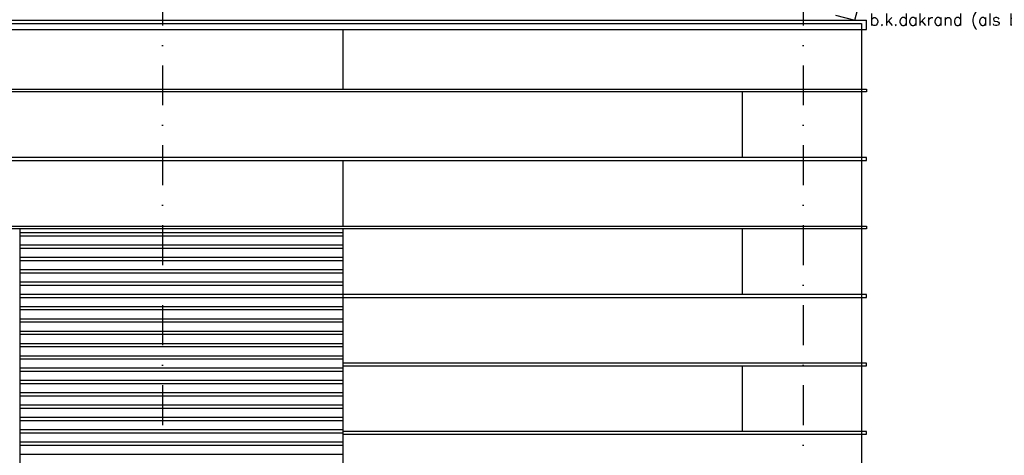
# Model space of a CAD drawing. Extents: x 0 to 297174, y -27731 to 163980.
# Tile 64 of 152: x 164282 to 170445, y 100374 to 103099. Entities that reach past the tile are written whole.
import ezdxf

# ---------------------------------------------------------------- set-up
doc = ezdxf.new("R2010")
doc.units = 0
doc.header["$LTSCALE"] = 5
doc.header["$MEASUREMENT"] = 0
doc.linetypes.add('DASHDOT', pattern=[1, 0.5, -0.25, 0, -0.25])
doc.linetypes.add('DD1', pattern=[2.66667, 1.66667, -0.5, 0, -0.5])
doc.layers.get('0').update_dxf_attribs({"linetype": 'CONTINUOUS'})
for name, color, linetype in [('A--01A1_ACEER', 1, 'CONTINUOUS'), ('A--L21D3_BUITENWAND', 3, 'CONTINUOUS'), ('A--L31--', 2, 'CONTINUOUS'), ('A--M01A1_MAATVOERING', 1, 'CONTINUOUS'), ('A--M01B1_HOOGTE_MAATV', 1, 'CONTINUOUS'), ('A--T01B2_HOOGTE_MAATV', 2, 'CONTINUOUS'), ('A--T01B3_HOOGTE_MAATV', 3, 'CONTINUOUS'), ('STRAMIEN', 8, 'DD1')]:
    doc.layers.add(name, color=color, linetype=linetype)
doc.styles.add('HOOGTEXT', font='ROMANS.shx', dxfattribs={"height": 2.5})

# ---------------------------------------------------------------- blocks, each defined once
blk = doc.blocks.new('HOOGTEP')
at = {"layer": 'A--M01A1_MAATVOERING'}
for p, q in [((0, 0), (0.62, 2.33)), ((0.62, 2.33), (8.79, 2.33)), ((-2.41, 0.65), (0, 0))]:
    blk.add_line(p, q, dxfattribs=at)
at = {"layer": 'A--M01B1_HOOGTE_MAATV'}
blk.add_line((-1.38, 0), (0.91, 0), dxfattribs=at)
at = {"layer": 'A--T01B2_HOOGTE_MAATV', "style": 'HOOGTEXT', "flags": 4}
blk.add_attdef('TEKST', (1.84, -0.67), '', height=1.5, dxfattribs=at)
at = {"layer": 'A--T01B3_HOOGTE_MAATV', "style": 'HOOGTEXT', "flags": 4}
blk.add_attdef('HOOGTE', (1.67, 3.82), '', height=1.75, dxfattribs=at)

msp = doc.modelspace()

# ---------------------------------------------------------------- linework, layer by layer
at = {"layer": 'A--01A1_ACEER', "ltscale": 10}
for p, q in [((164282.3, 101767.1), (166307.3, 101767.1)), ((164282.3, 101747.1), (166307.3, 101747.1)), ((164282.3, 101690.1), (166307.3, 101690.1)), ((164282.3, 101670.1), (166307.3, 101670.1)), ((164282.3, 101613.1), (166307.3, 101613.1)), ((164282.3, 101593.1), (166307.3, 101593.1)), ((164282.3, 101536.1), (166307.3, 101536.1)), ((164282.3, 101516.1), (166307.3, 101516.1)), ((164282.3, 101459.1), (166307.3, 101459.1)), ((164282.3, 101439.1), (166307.3, 101439.1)), ((164282.3, 101382.1), (166307.3, 101382.1)), ((164282.3, 101362.1), (166307.3, 101362.1)), ((164282.3, 101305.1), (166307.3, 101305.1)), ((164282.3, 101285.1), (166307.3, 101285.1)), ((164282.3, 101228.1), (166307.3, 101228.1)), ((164282.3, 101208.1), (166307.3, 101208.1)), ((164282.3, 101151.1), (166307.3, 101151.1)), ((164282.3, 101131.1), (166307.3, 101131.1)), ((164282.3, 101074.1), (166307.3, 101074.1)), ((164282.3, 101054.1), (166307.3, 101054.1)), ((164282.3, 100997.1), (166307.3, 100997.1)), ((164282.3, 100977.1), (166307.3, 100977.1)), ((164282.3, 100920.1), (166307.3, 100920.1)), ((164282.3, 100900.1), (166307.3, 100900.1)), ((164282.3, 100843.1), (166307.3, 100843.1)), ((164282.3, 100823.1), (166307.3, 100823.1)), ((164282.3, 100766.1), (166307.3, 100766.1)), ((164282.3, 100746.1), (166307.3, 100746.1)), ((164282.3, 100689.1), (166307.3, 100689.1)), ((164282.3, 100669.1), (166307.3, 100669.1)), ((164282.3, 100612.1), (166307.3, 100612.1)), ((164282.3, 100592.1), (166307.3, 100592.1)), ((164282.3, 100535.1), (166307.3, 100535.1)), ((164282.3, 100515.1), (166307.3, 100515.1)), ((164282.3, 100458.1), (166307.3, 100458.1)), ((164282.3, 100438.1), (166307.3, 100438.1)), ((164282.3, 100381.1), (166307.3, 100381.1))]:
    msp.add_line(p, q, dxfattribs=at)
at = {"layer": 'A--01A1_ACEER', "color": 2, "ltscale": 10}
msp.add_lwpolyline([(164282.3, 99765.6), (166307.3, 99765.6), (166307.3, 101790.6), (164282.3, 101790.6)], close=True, dxfattribs=at)
at = {"layer": 'A--L21D3_BUITENWAND', "color": 3}
msp.add_lwpolyline([(164199.3, 99707.9), (164199.3, 103076), (169552.3, 103076), (169552.3, 99648.3)], dxfattribs=at)
at = {"layer": 'A--L31--'}
for p, q in [((164225, 103095.9), (169582.3, 103095.9)), ((169582.3, 103038.7), (169582.3, 103095.9)), ((164224.3, 103038.7), (169582.3, 103038.7)), ((166307.3, 102664.9), (166307.3, 103038.7)), ((168807.3, 102236.4), (168807.3, 102647.6)), ((166307.3, 101808), (166307.3, 102219.1)), ((168807.3, 101379.5), (168807.3, 101790.6)), ((168807.3, 100522.6), (168807.3, 100933.7))]:
    msp.add_line(p, q, dxfattribs=at)
for points in [[(164199.3, 102664.9), (169582.3, 102664.9), (169582.3, 102647.6), (164199.3, 102647.6), (164199.3, 102664.9)], [(164199.3, 102219.1), (169582.3, 102219.1), (169582.3, 102236.4), (164199.3, 102236.4), (164199.3, 102219.1)], [(164199.3, 101808), (169582.3, 101808), (169582.3, 101790.6), (164199.3, 101790.6), (164199.3, 101808)], [(166307.3, 101362.1), (169582.3, 101362.1), (169582.3, 101379.5), (166307.3, 101379.5)], [(166307.3, 100933.7), (169582.3, 100933.7), (169582.3, 100951), (166307.3, 100951)], [(166307.3, 100505.2), (169582.3, 100505.2), (169582.3, 100522.6), (166307.3, 100522.6)]]:
    msp.add_lwpolyline(points, dxfattribs=at)
at = {"layer": 'STRAMIEN', "linetype": 'DASHDOT', "ltscale": 100}
for p, q in [((165175.3, 110315), (165175.3, 90754.3)), ((169186.3, 110315), (169186.3, 90754.3))]:
    msp.add_line(p, q, dxfattribs=at)

# ---------------------------------------------------------------- block references
ref = msp.add_blockref('HOOGTEP', (169510, 103095.9), dxfattribs=dict(xscale=50, yscale=50, zscale=50))
ref.add_attrib('TEKST', 'b.k.dakrand (als bestaand)', (169602, 103062.3), dxfattribs={"layer": 'A--T01B2_HOOGTE_MAATV', "height": 75, "style": 'HOOGTEXT', "flags": 4})
ref.add_attrib('HOOGTE', '10650+P', (169668.6, 103286.9), dxfattribs={"layer": 'A--T01B3_HOOGTE_MAATV', "height": 87.5, "style": 'HOOGTEXT', "flags": 4})

doc.saveas('drawing.dxf')
